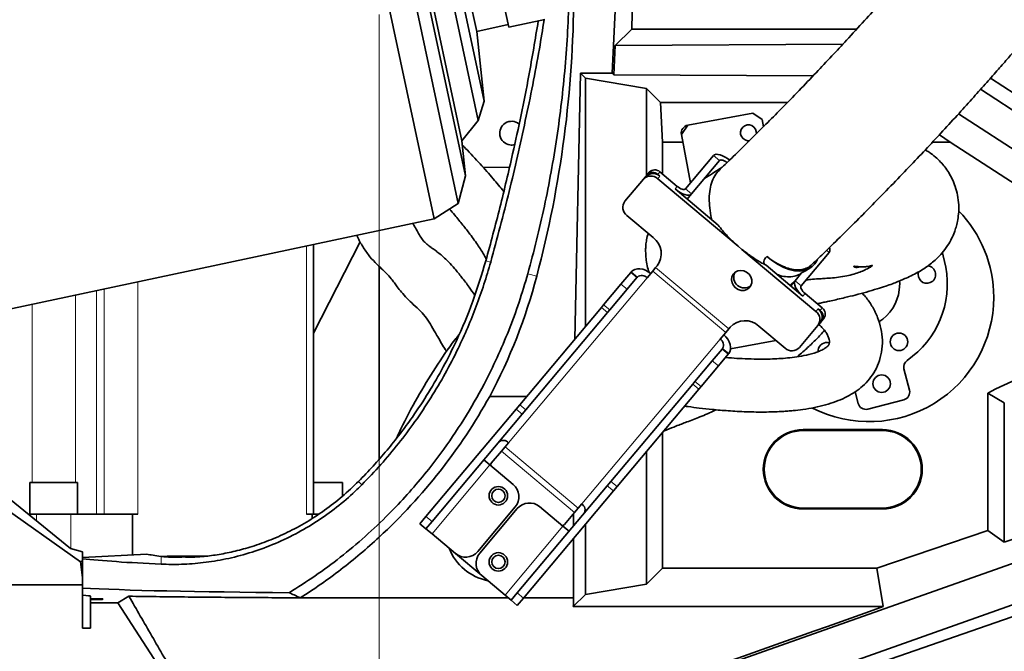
# Model space of a CAD drawing. Header units: millimetres. Extents: x 0 to 14900, y 0 to 10500.
# Tile 7 of 51: x 3329 to 3701, y 5952 to 6190. Entities that reach past the tile are written whole.
import ezdxf

# ---------------------------------------------------------------- set-up
doc = ezdxf.new("R2010")
doc.units = ezdxf.units.MM
doc.header["$LTSCALE"] = 25
doc.linetypes.add('CENTERX2', pattern=[20.32, 12.7, -2.54, 2.54, -2.54])
doc.styles.add('SLDTEXTSTYLE0', font='TXT', dxfattribs={"width": 0.605})
doc.dimstyles.new('SLDDIMSTYLE0', dxfattribs={"dimtxt": 87.5, "dimasz": 87.5, "dimexe": 0, "dimexo": 0.0625, "dimgap": 21.875, "dimtad": 1, "dimdec": 0, "dimrnd": 1e-09, "dimzin": 12, "dimdsep": 46, "dimtxsty": 'SLDTEXTSTYLE0', "dimsah": 1, "dimcen": 0.09, "dimadec": 0, "dimazin": 3, "dimtfac": 1, "dimtofl": 0, "dimtmove": 0, "dimatfit": 3, "dimfxl": 1, "dimfrac": 2, "dimtolj": 1, "dimtzin": 12, "dimarcsym": 0})

# ---------------------------------------------------------------- blocks, each defined once
blk = doc.blocks.new('_D')
at = {"color": 7, "linetype": 'Continuous', "lineweight": 0}
for p, q in [((2277.28, 6302.45), (2277.28, 4789.94)), ((3464.77, 5441.45), (3464.77, 4789.94)), ((2277.28, 4827.44), (3464.77, 4827.44))]:
    blk.add_line(p, q, dxfattribs=at)
at = {"color": 7, "linetype": 'Continuous', "lineweight": 18}
for points in [[(2277.28, 4827.44), (2364.78, 4814.94), (2364.78, 4839.94)], [(3464.77, 4827.44), (3377.27, 4839.94), (3377.27, 4814.94)]]:
    blk.add_solid(points, dxfattribs=at)
at = {"color": 7, "linetype": 'Continuous', "lineweight": 18, "insert": (2737.34, 4940.24), "char_height": 87.5, "attachment_point": 1, "style": 'SLDTEXTSTYLE0'}
blk.add_mtext('1187', dxfattribs=at)
blk = doc.blocks.new('_D_1')
at = {"color": 7, "linetype": 'Continuous', "lineweight": 0}
for p, q in [((4384.28, 6302.45), (4384.28, 4789.95)), ((3464.77, 5441.45), (3464.77, 4789.95)), ((4384.28, 4827.45), (3464.77, 4827.45))]:
    blk.add_line(p, q, dxfattribs=at)
at = {"color": 7, "linetype": 'Continuous', "lineweight": 18}
for points in [[(3464.77, 4827.45), (3552.27, 4814.95), (3552.27, 4839.95)], [(4384.28, 4827.45), (4296.78, 4839.95), (4296.78, 4814.95)]]:
    blk.add_solid(points, dxfattribs=at)
at = {"color": 7, "linetype": 'Continuous', "lineweight": 18, "insert": (3824.26, 4940.24), "char_height": 87.5, "attachment_point": 1, "style": 'SLDTEXTSTYLE0'}
blk.add_mtext('920', dxfattribs=at)
blk = doc.blocks.new('_D_2')
at = {"color": 7, "linetype": 'Continuous', "lineweight": 0}
for p, q in [((1556.82, 6782.11), (1556.82, 4519.96)), ((3464.77, 5441.45), (3464.77, 4519.96)), ((1556.82, 4557.46), (3464.77, 4557.46))]:
    blk.add_line(p, q, dxfattribs=at)
at = {"color": 7, "linetype": 'Continuous', "lineweight": 18}
for points in [[(1556.82, 4557.46), (1644.32, 4544.96), (1644.32, 4569.96)], [(3464.77, 4557.46), (3377.27, 4569.96), (3377.27, 4544.96)]]:
    blk.add_solid(points, dxfattribs=at)
at = {"color": 7, "linetype": 'Continuous', "lineweight": 18, "insert": (2377.11, 4670.25), "char_height": 87.5, "attachment_point": 1, "style": 'SLDTEXTSTYLE0'}
blk.add_mtext('1908', dxfattribs=at)
blk = doc.blocks.new('_D_3')
at = {"color": 7, "linetype": 'Continuous', "lineweight": 0}
for p, q in [((6114.74, 6401.37), (6114.74, 4535.83)), ((3464.77, 5441.45), (3464.77, 4535.83)), ((6114.74, 4573.33), (3464.77, 4573.33))]:
    blk.add_line(p, q, dxfattribs=at)
at = {"color": 7, "linetype": 'Continuous', "lineweight": 18}
for points in [[(3464.77, 4573.33), (3552.27, 4560.83), (3552.27, 4585.83)], [(6114.74, 4573.33), (6027.24, 4585.83), (6027.24, 4560.83)]]:
    blk.add_solid(points, dxfattribs=at)
at = {"color": 7, "linetype": 'Continuous', "lineweight": 18, "insert": (4656.07, 4686.12), "char_height": 87.5, "attachment_point": 1, "style": 'SLDTEXTSTYLE0'}
blk.add_mtext('2650', dxfattribs=at)

msp = doc.modelspace()

# ---------------------------------------------------------------- linework, layer by layer
at = {"color": 7, "linetype": 'Continuous', "lineweight": 35}
for p, q in [((3414.8479547, 6447.6163738), (3485.5420395, 6115.0470632)), ((3425.4666509, 6445.9346721), (3494.5585467, 6120.9026098)), ((3432.2326019, 6437.5796296), (3497.3409919, 6131.28735)), ((3436.3443979, 6424.9253548), (3495.9500202, 6144.5199889)), ((3445.1610045, 6420.4332066), (3502.1770797, 6152.2099614)), ((3450.1317366, 6414.6133727), (3504.3507484, 6159.5484768)), ((3470.0438601, 6392.8970254), (3513.7078536, 6187.4865688)), ((3458.3294226, 6389.3845502), (3501.5775686, 6185.9303837)), ((3560.121869, 6186.741561), (3561.7108604, 6250.845056)), ((3552.7346925, 6170.1298357), (3554.2203599, 6202.449066)), ((3513.7078536, 6187.4865688), (3527.3012, 6190.3760994)), ((3501.5775686, 6185.9303837), (3513.4999299, 6188.4647138)), ((3504.3507484, 6159.5484768), (3501.5775686, 6185.9303837)), ((3553.8544951, 6180.627617), (3560.121869, 6186.741561)), ((3560.121869, 6186.741561), (3644.9850491, 6186.741561)), ((3553.340333, 6169.5089966), (3553.8544951, 6180.627617)), ((3639.8511412, 6181.1495637), (3553.8544951, 6180.627617)), ((3538.6356129, 6069.6351134), (3540.7635, 6170.1298357)), ((3542.6794139, 6168.2139217), (3540.7635, 6170.1298357)), ((3552.7346925, 6170.1298357), (3540.7635, 6170.1298357)), ((3542.6794139, 6168.2139217), (3542.6794139, 6074.4543278)), ((3565.6747197, 6164.3446854), (3542.6794139, 6168.2139217)), ((3552.7346925, 6170.1298357), (3553.340333, 6169.5089966)), ((3553.340333, 6169.5089966), (3628.519623, 6169.071627)), ((3695.517566, 6168.185275), (3776.4520692, 6115.5778479)), ((3570.9777739, 6159.0416312), (3565.6747197, 6164.3446854)), ((3565.6747197, 6164.3446854), (3565.6747197, 6131.4178188)), ((3770.890071, 6112.4325499), (3691.830218, 6164.028024)), ((3502.1770797, 6152.2099614), (3504.3507484, 6159.5484768)), ((3570.9777739, 6159.0416312), (3618.8519838, 6159.0416312)), ((3571.7628133, 6144.0621882), (3570.9777739, 6159.0416312)), ((3495.9500202, 6144.5199889), (3502.1770797, 6152.2099614)), ((3581.27456, 6150.4745252), (3605.8559327, 6155.0304133)), ((3609.352404, 6152.6273552), (3605.8559327, 6155.0304133)), ((3609.352404, 6152.6273552), (3609.8547993, 6149.9166729)), ((3683.4919874, 6154.7515496), (3756.3957941, 6107.5457879)), ((3581.27456, 6150.4745252), (3578.8715019, 6146.9780539)), ((3497.3409919, 6131.28735), (3495.9500202, 6144.5199889)), ((3582.270621, 6128.6380483), (3578.8715019, 6146.9780539)), ((3676.2793381, 6146.8934702), (3680.3628916, 6144.0621882)), ((3571.7628133, 6144.0621882), (3571.7628133, 6131.9991781)), ((3579.4119256, 6144.0621882), (3571.7628133, 6144.0621882)), ((3680.3628916, 6144.0621882), (3673.6489308, 6144.0621882)), ((3745.5756907, 6101.6738688), (3680.3628916, 6144.0621882)), ((3590.9935401, 6139.0336185), (3580.3990426, 6126.4075881)), ((3593.2916735, 6137.1052557), (3582.697176, 6124.4792252)), ((3513.9238669, 6134.4992684), (3503.9604508, 6134.5933317)), ((3494.5585467, 6120.9026098), (3497.3409919, 6131.28735)), ((3557.5254995, 6121.7059563), (3564.5162605, 6130.0372209)), ((3564.5162605, 6130.0372209), (3565.3312219, 6131.008454)), ((3565.9137853, 6131.702726), (3565.3312219, 6131.008454)), ((3565.9137853, 6131.702726), (3566.7287466, 6132.6739591)), ((3600.304983, 6104.7393202), (3569.9106919, 6130.2431586)), ((3570.7256533, 6131.2143917), (3569.9596088, 6131.8571793)), ((3577.285948, 6127.3647178), (3570.7745702, 6132.8284125)), ((3592.7445586, 6112.7383364), (3576.4709866, 6126.3934847)), ((3582.697176, 6124.4792252), (3581.0672533, 6122.536759)), ((3485.5420395, 6115.0470632), (3494.5585467, 6120.9026098)), ((3265.7815578, 6068.3326923), (3485.5420395, 6115.0470632)), ((3558.2594236, 6116.3577177), (3568.2180014, 6108.0014788)), ((3439.9908126, 6071.865829), (3457.6088026, 6106.3720599)), ((3439.9908126, 6003.449066), (3439.9908126, 6105.3642627)), ((3601.7175097, 6103.5540696), (3600.304983, 6104.7393202)), ((3629.6621585, 6080.1057251), (3601.7175097, 6103.5540696)), ((3624.0635759, 6089.7686943), (3634.6580734, 6102.3947248)), ((3464.7681648, 6097.1268044), (3464.7681648, 6024.2954239)), ((3568.0398585, 6095.3433858), (3569.1370527, 6096.6509709)), ((3569.1370527, 6096.6509709), (3569.6858496, 6097.3050016)), ((3610.8631138, 6097.5350634), (3610.108469, 6097.9387539)), ((3624.7317865, 6085.8978652), (3610.8631138, 6097.5350634)), ((3625.5436556, 6095.2648327), (3627.4948926, 6096.5208408)), ((3556.0540692, 6090.3936212), (3559.7639833, 6094.8149248)), ((3562.0621167, 6092.8865619), (3558.3522025, 6088.4652584)), ((3559.7639833, 6094.8149248), (3559.9440657, 6095.0295386)), ((3562.0621167, 6092.8865619), (3562.2421991, 6093.1011758)), ((3568.0398585, 6095.3433858), (3565.9038908, 6092.7978386)), ((3621.7654426, 6091.6970571), (3624.2439773, 6094.6508597)), ((3625.5157531, 6095.3105308), (3624.2439773, 6094.6508597)), ((3549.5020871, 6082.585273), (3556.0540692, 6090.3936212)), ((3619.8592697, 6089.9863923), (3622.0770196, 6092.0840453)), ((3621.7654426, 6091.6970571), (3620.1355199, 6089.7545909)), ((3620.8277593, 6090.7118785), (3620.8308922, 6090.6949752)), ((3551.8002204, 6080.6569102), (3558.3522025, 6088.4652584)), ((3632.0581256, 6081.4054037), (3625.5467479, 6086.8690984)), ((3517.804938, 6044.8100818), (3548.6668065, 6081.5898244)), ((3548.6668065, 6081.5898244), (3549.5020871, 6082.585273)), ((3520.1030713, 6042.8817189), (3550.9649398, 6079.6614616)), ((3551.8002204, 6080.6569102), (3550.9649398, 6079.6614616)), ((3631.2431643, 6080.4341706), (3630.4771199, 6081.0769582)), ((3597.2634495, 6074.1646476), (3596.7146526, 6073.5106169)), ((3608.0523124, 6074.5765231), (3618.0108902, 6066.2202842)), ((3623.4053216, 6066.4262219), (3630.3960826, 6074.7574864)), ((3631.211044, 6075.7287196), (3630.3960826, 6074.7574864)), ((3631.7936074, 6076.4229916), (3631.211044, 6075.7287196)), ((3632.6085687, 6077.3942247), (3631.7936074, 6076.4229916)), ((3593.4814908, 6069.6574847), (3595.6174584, 6072.2030318)), ((3596.7146526, 6073.5106169), (3595.6174584, 6072.2030318)), ((3614.4984159, 6069.1676001), (3597.44603, 6066.0071271)), ((3590.5260691, 6061.4681788), (3594.2359833, 6065.8894823)), ((3596.5341166, 6063.9611195), (3592.8242024, 6059.539816)), ((3594.2359833, 6065.8894823), (3594.4160657, 6066.1040962)), ((3596.5341166, 6063.9611195), (3596.714199, 6064.1757333)), ((3630.4726024, 6065.4731153), (3630.4454425, 6064.9582706)), ((3583.974087, 6053.6598306), (3590.5260691, 6061.4681788)), ((3586.2722203, 6051.7314678), (3592.8242024, 6059.539816)), ((3664.9663614, 6050.3543699), (3662.8899956, 6058.3830807)), ((3552.276938, 6015.8846393), (3583.1388064, 6052.664382)), ((3583.1388064, 6052.664382), (3583.974087, 6053.6598306)), ((3586.2722203, 6051.7314678), (3585.4369397, 6050.7360191)), ((3506.4953884, 6048.0054102), (3520.4861369, 6048.0054102)), ((3554.5750713, 6013.9562765), (3585.4369397, 6050.7360191)), ((3644.4569459, 6049.7798123), (3645.6034086, 6045.3467698)), ((3694.5756907, 5997.3319428), (3694.5756907, 6049.2550746)), ((3700.7596605, 6045.5214274), (3694.5756907, 6049.2550746)), ((3516.4233963, 6043.1636245), (3517.804938, 6044.8100818)), ((3649.2589916, 6043.1934669), (3662.8130585, 6046.698787)), ((3700.7596605, 6045.5214274), (3700.7596605, 5992.8964876)), ((3482.4353241, 6002.6582174), (3516.4233963, 6043.1636245)), ((3484.7334575, 6000.7298545), (3518.7215297, 6041.2352617)), ((3520.1030713, 6042.8817189), (3518.7215297, 6041.2352617)), ((3282.8565281, 6034.2863006), (3352.0695608, 5985.4996411)), ((3571.7628133, 6034.4398298), (3571.7628133, 5983.1415402)), ((3654.7681648, 6035.449066), (3624.7681648, 6035.449066)), ((3654.7681648, 6035.0822116), (3624.7681648, 6035.0822116)), ((3513.6341509, 6030.5051883), (3512.2705925, 6028.8801626)), ((3507.0959899, 6022.7133114), (3510.907034, 6027.2551369)), ((3510.907034, 6027.2551369), (3512.2705925, 6028.8801626)), ((3565.6747197, 6027.1843224), (3565.6747197, 5977.0534466)), ((3506.5634872, 6022.0786994), (3504.2653538, 6024.0070622)), ((3506.5634872, 6022.0786994), (3515.3729983, 6014.6866419)), ((3310.7900183, 6020.9756419), (3348.1994149, 5990.579233)), ((3332.8953582, 6015.449066), (3332.8953582, 6003.449066)), ((3332.8953582, 6015.449066), (3341.8953582, 6015.449066)), ((3341.8953582, 6015.449066), (3350.8953582, 6015.449066)), ((3350.8953582, 6003.449066), (3350.8953582, 6015.449066)), ((3439.9908126, 6015.449066), (3441.8953582, 6015.449066)), ((3441.8953582, 6015.449066), (3450.8953582, 6015.449066)), ((3450.8953582, 6010.2670508), (3450.8953582, 6015.449066)), ((3516.9073241, 5973.7327749), (3550.8953963, 6014.2381821)), ((3550.8953963, 6014.2381821), (3552.276938, 6015.8846393)), ((3519.2054574, 5971.8044121), (3553.1935296, 6012.3098192)), ((3554.5750713, 6013.9562765), (3553.1935296, 6012.3098192)), ((3539.8481924, 6005.7398087), (3541.2117508, 6007.3648343)), ((3700.7596605, 5992.8964876), (3751.7596605, 6010.1590352)), ((3332.3602843, 6003.449066), (3335.3953582, 6003.449066)), ((3335.3953582, 6003.449066), (3348.3953582, 6003.449066)), ((3348.3953582, 6003.449066), (3371.593843, 6003.449066)), ((3371.593843, 6003.449066), (3371.593843, 5988.1028985)), ((3371.593843, 6003.449066), (3373.7151634, 6003.449066)), ((3437.3547737, 6003.449066), (3439.476094, 6003.449066)), ((3439.476094, 6003.449066), (3439.476094, 6001.9227774)), ((3439.476094, 6003.449066), (3441.8047799, 6003.449066)), ((3482.7724764, 5906.7169439), (3763.4336597, 6005.9372811)), ((3516.1125393, 6006.2336496), (3501.9712119, 5989.3806718)), ((3516.8785837, 6005.590862), (3502.7372563, 5988.7378842)), ((3534.1410871, 5998.9383454), (3525.331576, 6006.330403)), ((3538.484634, 6004.114783), (3534.6735898, 5999.5729574)), ((3538.1776231, 5999.0817302), (3538.1776231, 6003.7489016)), ((3539.8481924, 6005.7398087), (3538.484634, 6004.114783)), ((3624.7681648, 6005.8159205), (3654.7681648, 6005.8159205)), ((3624.7681648, 6005.449066), (3654.7681648, 6005.449066)), ((3480.1124418, 5999.889914), (3482.4353241, 6002.6582174)), ((3482.4105751, 5997.9615512), (3480.1124418, 5999.889914)), ((3484.7334575, 6000.7298545), (3482.4105751, 5997.9615512)), ((3542.6794139, 5999.7795841), (3542.6794139, 5973.1842103)), ((3482.4105751, 5997.9615512), (3484.7087084, 5996.0331883)), ((3493.5182195, 5988.6411308), (3484.7087084, 5996.0331883)), ((3536.4392205, 5997.0099826), (3534.1410871, 5998.9383454)), ((3694.5756907, 5997.3319428), (3652.6519522, 5983.1415402)), ((3700.7596605, 5992.8964876), (3694.5756907, 5997.3319428)), ((3774.7980334, 5994.3205144), (3489.313807, 5893.2979307)), ((3538.1776231, 5971.8192626), (3538.1776231, 5994.4145587)), ((3352.7681648, 5989.313855), (3348.1994149, 5990.579233)), ((3352.7681648, 5985.8321473), (3352.7681648, 5989.313855)), ((3377.0673232, 5988.3897515), (3352.7681648, 5987.1162865)), ((3503.4767973, 5980.2848919), (3493.5182195, 5988.6411308)), ((3651.8935767, 5946.6651034), (3777.5628857, 5990.5037819)), ((3352.7681648, 5985.8321473), (3352.0695608, 5985.4996411)), ((3352.0695608, 5985.4996411), (3352.7681648, 5979.6060144)), ((3352.7681648, 5985.8321473), (3352.7681648, 5979.6060144)), ((3384.7441323, 5987.665631), (3382.5540569, 5987.5310708)), ((3399.5406433, 5987.665631), (3384.7441323, 5987.665631)), ((3571.7628133, 5983.1415402), (3565.6747197, 5977.0534466)), ((3652.6519522, 5983.1415402), (3571.7628133, 5983.1415402)), ((3652.6519522, 5983.1415402), (3655.0557891, 5968.5420822)), ((3352.7681648, 5976.80976), (3352.7681648, 5979.6060144)), ((3503.4767973, 5980.2848919), (3512.2863084, 5972.8928344)), ((3565.6747197, 5977.0534466), (3542.6794139, 5973.1842103)), ((3321.0051423, 5976.80976), (3352.7681648, 5976.80976)), ((3352.7681648, 5960.449066), (3352.7681648, 5976.80976)), ((3514.5844417, 5970.9644715), (3516.9073241, 5973.7327749)), ((3355.7681648, 5971.4762084), (3355.7681648, 5972.4962096)), ((3360.4966307, 5971.4762084), (3355.7681648, 5971.4762084)), ((3355.7681648, 5971.2143492), (3355.7681648, 5971.4762084)), ((3355.7681648, 5970.0359827), (3355.7681648, 5971.2143492)), ((3360.3441321, 5971.2143492), (3355.7681648, 5971.2143492)), ((3355.7681648, 5970.0359827), (3355.7681648, 5960.449066)), ((3355.7681648, 5970.0359827), (3366.0719687, 5970.0359827)), ((3366.0719687, 5970.0359827), (3370.3016633, 5972.4711027)), ((3407.2590675, 5906.6134123), (3366.0719687, 5970.0359827)), ((3464.7681648, 5971.8192626), (3513.5657414, 5971.8192626)), ((3512.2863084, 5972.8928344), (3514.5844417, 5970.9644715)), ((3516.8825751, 5969.0361087), (3514.5844417, 5970.9644715)), ((3519.2054574, 5971.8044121), (3516.8825751, 5969.0361087)), ((3519.2179185, 5971.8192626), (3538.1776231, 5971.8192626)), ((3542.6794139, 5973.1842103), (3538.0372858, 5968.5420822)), ((3655.0557891, 5968.5420822), (3538.0372858, 5968.5420822)), ((3352.7681648, 5960.449066), (3355.7681648, 5960.449066))]:
    msp.add_line(p, q, dxfattribs=at)
at = {"color": 7, "linetype": 'CENTERX2', "lineweight": 18}
msp.add_line((3464.7681648, 6192.3162271), (3464.7681648, 5491.4549398), dxfattribs=at)
at = {"color": 8, "linetype": 'Continuous', "lineweight": 18}
for p, q in [((3593.2916735, 6137.1052557), (3590.9935401, 6139.0336185)), ((3570.7256533, 6131.2143917), (3569.9106919, 6130.2431586)), ((3570.7745702, 6132.8284125), (3569.9596088, 6131.8571793)), ((3576.4709866, 6126.3934847), (3577.285948, 6127.3647178)), ((3580.3990426, 6126.4075881), (3582.697176, 6124.4792252)), ((3437.3547737, 6104.8039212), (3437.3547737, 6003.449066)), ((3634.6580734, 6102.3947248), (3633.6928098, 6103.2046771)), ((3506.8641783, 6098.7642804), (3505.0415121, 6099.2810711)), ((3596.7146526, 6073.5106169), (3569.1370527, 6096.6509709)), ((3513.6341509, 6030.5051883), (3565.9038908, 6092.7978386)), ((3520.875567, 6094.3571157), (3524.2508755, 6093.3928267)), ((3559.7639833, 6094.8149248), (3562.0621167, 6092.8865619)), ((3562.2421991, 6093.1011758), (3559.9440657, 6095.0295386)), ((3595.6174584, 6072.2030318), (3568.0398585, 6095.3433858)), ((3360.9872413, 6088.5705147), (3360.9872413, 6003.449066)), ((3373.7151634, 6091.2760825), (3373.7151634, 6003.449066)), ((3558.3522025, 6088.4652584), (3556.0540692, 6090.3936212)), ((3621.7654426, 6091.6970571), (3624.0635759, 6089.7686943)), ((3350.0650874, 6086.2487982), (3350.0650874, 6015.449066)), ((3358.0439028, 6003.449066), (3358.0439028, 6087.9448508)), ((3625.5467479, 6086.8690984), (3624.7317865, 6085.8978652)), ((3333.7256291, 6015.449066), (3333.7256291, 6082.775528)), ((3550.9649398, 6079.6614616), (3548.6668065, 6081.5898244)), ((3549.5020871, 6082.585273), (3551.8002204, 6080.6569102)), ((3631.2431643, 6080.4341706), (3632.0581256, 6081.4054037)), ((3629.6621585, 6080.1057251), (3630.4771199, 6081.0769582)), ((3593.4814908, 6069.6574847), (3541.2117508, 6007.3648343)), ((3594.2359833, 6065.8894823), (3596.5341166, 6063.9611195)), ((3594.4160657, 6066.1040962), (3596.714199, 6064.1757333)), ((3592.8242024, 6059.539816), (3590.5260691, 6061.4681788)), ((3585.4369397, 6050.7360191), (3583.1388064, 6052.664382)), ((3583.974087, 6053.6598306), (3586.2722203, 6051.7314678)), ((3517.804938, 6044.8100818), (3520.1030713, 6042.8817189)), ((3518.7215297, 6041.2352617), (3516.4233963, 6043.1636245)), ((3624.7681648, 6035.0822116), (3624.7681648, 6035.449066)), ((3654.7681648, 6035.0822116), (3654.7681648, 6035.449066)), ((3538.484634, 6004.114783), (3510.907034, 6027.2551369)), ((3539.8481924, 6005.7398087), (3512.2705925, 6028.8801626)), ((3484.7087084, 5996.0331883), (3506.5634872, 6022.0786994)), ((3458.2429893, 6014.6209405), (3456.9689644, 6015.879163)), ((3553.1935296, 6012.3098192), (3550.8953963, 6014.2381821)), ((3552.276938, 6015.8846393), (3554.5750713, 6013.9562765)), ((3335.3953582, 6003.449066), (3335.3953582, 6000.9829651)), ((3348.3953582, 6003.449066), (3348.3953582, 5990.5249638)), ((3624.7681648, 6005.8159205), (3624.7681648, 6005.449066)), ((3654.7681648, 6005.8159205), (3654.7681648, 6005.449066)), ((3482.4353241, 6002.6582174), (3484.7334575, 6000.7298545)), ((3534.1410871, 5998.9383454), (3512.2863084, 5972.8928344)), ((3464.7681648, 5994.8066551), (3464.7681648, 5971.8192626)), ((3382.4750661, 5984.5878819), (3382.4750661, 5987.5393465)), ((3516.9073241, 5973.7327749), (3519.2054574, 5971.8044121)), ((3464.7681648, 5907.6236594), (3464.7681648, 5971.8192626))]:
    msp.add_line(p, q, dxfattribs=at)
at = {"color": 7, "linetype": 'Continuous', "lineweight": 35, "flags": 128}
for points in [[(3597.2197295, 6137.1193591), (3596.2917238, 6137.834445), (3595.3367439, 6138.4474027), (3594.3914891, 6138.9346765), (3593.4922849, 6139.2775408), (3592.6736873, 6139.4628195), (3591.9671545, 6139.4833924), (3591.3998383, 6139.338469), (3590.9935401, 6139.0336185)], [(3596.0846722, 6136.401343), (3595.9407653, 6136.5056689), (3595.4632754, 6136.8121478), (3594.9906479, 6137.0557847), (3594.5410458, 6137.2272168), (3594.131747, 6137.3198562), (3593.7784807, 6137.3301426), (3593.4948225, 6137.2576809), (3593.2916735, 6137.1052557)], [(3582.697176, 6124.4792252), (3582.2908778, 6124.1743748), (3581.7235616, 6124.0294513), (3581.0170288, 6124.0500243), (3580.1984312, 6124.235303), (3579.2992271, 6124.5781673), (3578.3539722, 6125.0654411), (3577.3989923, 6125.6783987), (3576.4709866, 6126.3934847)], [(3580.3990426, 6126.4075881), (3580.1958936, 6126.2551628), (3579.9122354, 6126.1827011), (3579.5589691, 6126.1929876), (3579.1496703, 6126.2856269), (3578.7000682, 6126.4570591), (3578.2274407, 6126.700696), (3577.7499508, 6127.0071748), (3577.285948, 6127.3647178)], [(3630.2212197, 6099.7171911), (3630.1119853, 6099.4964587), (3629.1878267, 6098.0582938), (3628.0366852, 6096.9093905), (3626.675675, 6096.06683), (3625.1250307, 6095.5431388), (3623.4078062, 6095.3461028), (3621.5495318, 6095.4786514), (3619.577835, 6095.9388138), (3617.5220297, 6096.7197488), (3615.4126799, 6097.809846), (3613.2811459, 6099.1928987), (3611.1591179, 6100.8483445)], [(3678.6820866, 6096.8273094), (3677.7008639, 6101.0774519), (3677.3741149, 6102.2041713)], [(3567.2674492, 6094.4228643), (3566.3183613, 6095.1128253), (3565.3009447, 6095.6513739), (3564.2542982, 6096.0178138), (3563.2186439, 6096.1980632), (3562.2337813, 6096.1851949), (3561.3375581, 6095.9797036), (3560.5644158, 6095.5894863), (3559.9440657, 6095.0295386)], [(3599.2909818, 6089.0267571), (3600.2976907, 6088.3922755), (3601.4220024, 6088.0609268), (3602.5640167, 6088.0621528), (3603.6222609, 6088.3958446), (3604.5027051, 6089.0323523), (3605.1271182, 6089.9151192), (3605.4400181, 6090.9657078), (3605.4136025, 6092.0907686), (3605.0502184, 6093.1903349), (3604.3821541, 6094.1667056), (3603.4687701, 6094.9331258), (3602.3912246, 6095.4214957), (3601.2452621, 6095.5884214), (3600.1327065, 6095.419071), (3599.1524133, 6094.9284919), (3598.3914857, 6094.1602742), (3597.9175356, 6093.1826775), (3597.7726754, 6092.0825655), (3597.9697768, 6090.957688), (3598.4913262, 6089.9079953), (3599.2909818, 6089.0267571)], [(3620.7086717, 6090.4376467), (3620.8235048, 6090.6641778), (3620.848789, 6090.8877074)], [(3624.7317865, 6085.8978652), (3623.8664179, 6086.687599), (3623.0969419, 6087.5216317), (3622.4529291, 6088.3679118), (3621.9591285, 6089.1939173), (3621.6345166, 6089.9679052), (3621.4915681, 6090.6601317), (3621.5357764, 6091.2439949), (3621.7654426, 6091.6970571)], [(3625.5467479, 6086.8690984), (3625.1140636, 6087.2639653), (3624.7293256, 6087.6809816), (3624.4073192, 6088.1041216), (3624.1604189, 6088.5171244), (3623.9981129, 6088.9041184), (3623.9266387, 6089.2502316), (3623.9487428, 6089.5421632), (3624.0635759, 6089.7686943)], [(3661.1227275, 6088.2301208), (3661.2661956, 6090.7078112), (3661.2302482, 6091.5838473)], [(3596.714199, 6064.1757333), (3597.1579171, 6064.8838928), (3597.4079515, 6065.7130499), (3597.4546933, 6066.6313406), (3597.2963465, 6067.6034755), (3596.9389961, 6068.5920959), (3596.3963749, 6069.5592099), (3595.6893356, 6070.4676517), (3594.8450492, 6071.2825103)]]:
    msp.add_lwpolyline(points, dxfattribs=at)
at = {"color": 7, "linetype": 'Continuous', "lineweight": 35}
for centre, radius in [((3661.0091041, 6068.6318492), 3.3), ((3654.4408948, 6052.7991581), 3.3), ((3509.7681648, 6010.449066), 3.5), ((3509.7681648, 6010.449066), 2.5), ((3509.7681648, 5985.449066), 3.5), ((3509.7681648, 5985.449066), 2.5)]:
    msp.add_circle(centre, radius, dxfattribs=at)
at = {"color": 7, "linetype": 'Continuous', "lineweight": 18}
msp.add_arc((3784.7681648, 6352.449066), 1507.49, 103.3337430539, 206.6668588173, dxfattribs=at)
at = {"color": 7, "linetype": 'Continuous', "lineweight": 35}
for centre, radius, start, end in [((3514.7681648, 6147.449066), 4.5, 52.243867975, 261.459008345), ((3581.8212666, 6147.5247605), 3, 100.5, 190.5), ((3604.1818167, 6147.6009224), 3, 352.326650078, 280.5), ((3514.7681648, 6147.449066), 4.5, 261.459008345, 284.610614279), ((3568.8292591, 6130.7184773), 2.8698539, 47.3246633, 137.047859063), ((3567.3169438, 6127.4299118), 3.8264719, 47.3246633, 137.047859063), ((3568.1319051, 6128.4011449), 3.8264719, 47.3246633, 137.047859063), ((3568.0142977, 6129.7472442), 2.8698539, 47.3246633, 137.047859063), ((3560.5795312, 6119.4005762), 3.8264719, 142.952140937, 232.6753367), ((3649.7681648, 6085.449066), 47, 0, 44.093199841), ((3563.5777861, 6101.9157618), 7.6529438, 322.952140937, 52.6753367), ((3632.950582, 6103.3948395), 1.978827, 329.641569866, 22.093233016), ((3644.2681648, 6090.449066), 35, 304.505190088, 10.5), ((3671.5328985, 6094.0385363), 3.3, 292.5, 84.481270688), ((3563.9121761, 6091.0076019), 2.6780357, 41.950533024, 128.578246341), ((3602.6638738, 6093.0464132), 4.0604377, 154.084669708, 305.915330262), ((3671.5328985, 6094.0385363), 3.3, 161.383522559, 292.5), ((3649.7681648, 6085.449066), 47, 242.932367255, 0), ((3644.2681648, 6090.449066), 17, 302.688950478, 352.5), ((3630.3180449, 6079.1232598), 2.8698539, 322.952140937, 52.6753367), ((3627.3420509, 6077.0628666), 3.8264719, 322.952140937, 52.6753367), ((3628.1570122, 6078.0340997), 3.8264719, 322.952140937, 52.6753367), ((3629.5030836, 6078.1520267), 2.8698539, 322.952140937, 52.6753367), ((3602.864816, 6068.9500295), 7.6529438, 47.3246633, 137.047859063), ((3592.0643094, 6067.3851572), 2.6780357, 331.421753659, 58.049466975), ((3620.6046384, 6069.033531), 3.8264719, 227.3246633, 317.047859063), ((3633.7443705, 6065.0423789), 3.3, 73.08411459, 172.5), ((3665.7944386, 6059.1342207), 3, 124.505190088, 194.5), ((3744.7681648, 5957.949066), 104.1924742, 89.555934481, 118.798347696), ((3319.1510641, 6151.9876202), 214.2666466, 312.81293584, 330.968296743), ((3662.0619185, 6049.6032299), 3, 284.5, 14.5), ((3648.5078515, 6046.0979098), 3, 194.5, 284.5), ((3624.7681648, 6020.449066), 15, 90, 270), ((3624.7681648, 6020.449066), 14.6331455, 90, 270), ((3654.7681648, 6020.449066), 15, 270, 90), ((3654.7681648, 6020.449066), 14.6331455, 270, 90), ((3511.6424362, 6028.7149515), 2.6780357, 41.950533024, 128.578246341), ((3508.6280788, 6021.4277362), 2, 140, 164.469800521), ((3511.5162726, 6010.0903752), 6, 320, 50), ((3521.4748504, 6001.7341363), 6, 50, 140), ((3539.7945695, 6005.0925069), 2.6780357, 331.421753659, 58.049466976), ((3533.1415009, 6000.8585327), 2, 295.530199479, 320), ((3509.7681648, 5997.949066), 20, 201.495277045, 258.504722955), ((3497.3749452, 5993.2373975), 6, 230, 320), ((3507.333523, 5984.8811585), 6, 140, 230), ((3332.7681648, 5987.449066), 32, 329.513528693, 330.056100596)]:
    msp.add_arc(centre, radius, start, end, dxfattribs=at)
for centre, major_axis, ratio, start_param, end_param in [((3116.2681648, 6201.0130201), (0, 422.0268455), 0.9997758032, 4.4545330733, 4.7087809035), ((3319.1510641, 6147.4953188), (0, 212.1600356), 0.9997758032, 4.2243009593, 4.4545330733), ((3464.7681648, 5989.449066), (90, 0), 0.0524077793, 3.3681129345, 3.5584453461), ((3464.7681648, 5989.449066), (124, 0), 0.0524077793, 3.5851614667, 3.9866959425), ((3464.7681648, 5976.949066), (124, 0), 0.0261859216, 3.5851614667, 4.4348317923), ((3324.2681648, 5972.4962096), (31.5, 0), 0.0261859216, 0, 0.4399759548), ((3582.5972432, 5276.529189), (0, 1096.2731376), 0.0524077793, 0.8837832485, 0.8876436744), ((1471.6081351, 5276.529189), (3243.7011487, 1094.9241264), 0.0167612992, 5.3754299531, 5.4451560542)]:
    msp.add_ellipse(centre, major_axis=major_axis, ratio=ratio, start_param=start_param, end_param=end_param, dxfattribs=at)
for points, knots in [([(3816.5292203, 6429.1957382), (3815.4494784, 6427.226327), (3811.7860044, 6420.5442799), (3805.4506905, 6409.521348), (3797.7033996, 6396.2040141), (3790.0998961, 6383.3869444), (3782.6605154, 6371.0247088), (3774.9723155, 6358.4379865), (3767.0450548, 6345.6817886), (3758.8632774, 6332.8046722), (3750.8541379, 6320.5349008), (3742.9504003, 6308.8098313), (3735.1306987, 6297.6580142), (3727.4648188, 6287.1240381), (3720.0917115, 6277.2931462), (3713.0784692, 6268.1566023), (3706.4849172, 6259.6897376), (3700.3585559, 6251.9148749), (3694.7998896, 6244.9446325), (3689.9047434, 6238.8761213), (3685.7371466, 6233.7651678), (3682.2903492, 6229.579896), (3679.7622968, 6226.5368484), (3678.0242306, 6224.4574709), (3676.8999021, 6223.1172152), (3675.8123905, 6221.8245469), (3674.4874012, 6220.2545664), (3672.6835435, 6218.1266378), (3670.3033638, 6215.3351923), (3667.2659025, 6211.7993729), (3663.4971461, 6207.4527934), (3658.9831471, 6202.3038006), (3653.7208992, 6196.3767307), (3647.7088612, 6189.6999257), (3641.6010231, 6183.0207575), (3635.5068333, 6176.4562734), (3629.52462, 6170.1040283), (3623.1189638, 6163.4072778), (3616.7979743, 6156.9101244), (3610.6041636, 6150.6460434), (3604.5807913, 6144.6510323), (3598.812405, 6138.992907), (3595.1446266, 6135.4744102), (3593.4995944, 6133.8963321)], [0, 0, 0, 0, 0.0176400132, 0.0598510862, 0.1012400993, 0.1416975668, 0.1810753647, 0.2192277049, 0.2624538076, 0.3036668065, 0.3428004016, 0.379861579, 0.4156128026, 0.4493392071, 0.4810435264, 0.5107035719, 0.5383012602, 0.5638745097, 0.5870473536, 0.6069911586, 0.623889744, 0.6377848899, 0.6487030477, 0.6543353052, 0.6586529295, 0.6621798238, 0.6673598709, 0.6745017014, 0.6837177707, 0.6957153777, 0.7106171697, 0.7284302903, 0.7491741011, 0.7728877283, 0.799644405, 0.8217887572, 0.8458054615, 0.8718114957, 0.899962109, 0.9241600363, 0.9499791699, 0.9775651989, 1, 1, 1, 1]), ([(3628.1099039, 6097.8200346), (3629.7606017, 6099.4040148), (3633.5059104, 6102.9979463), (3639.423218, 6108.7988098), (3645.6655697, 6115.0049703), (3652.1000062, 6121.5029023), (3658.6821478, 6128.2566094), (3665.3643951, 6135.2303938), (3671.6129414, 6141.8560754), (3677.6652892, 6148.3700281), (3683.4781365, 6154.7192506), (3689.0052015, 6160.8450551), (3693.9579533, 6166.4058144), (3698.3401334, 6171.3814229), (3702.1554435, 6175.7553589), (3705.4071346, 6179.5136587), (3708.2066047, 6182.7711615), (3710.557537, 6185.5225215), (3712.4779391, 6187.7808564), (3713.8937877, 6189.4518794), (3715.0435835, 6190.8123557), (3716.2119518, 6192.197877), (3718.0105792, 6194.3367384), (3720.6433685, 6197.4819213), (3724.2500789, 6201.8222033), (3728.6242744, 6207.1389457), (3733.7576748, 6213.4602616), (3739.5589199, 6220.7227414), (3745.8915859, 6228.8077255), (3752.6089007, 6237.5820423), (3759.6497797, 6246.9958341), (3766.993337, 6256.9871013), (3774.6674244, 6267.5697544), (3782.7076621, 6278.7726113), (3791.1724176, 6290.7030223), (3800.0431294, 6303.4842715), (3809.2384993, 6317.1574449), (3818.6611915, 6331.7575289), (3828.1488737, 6347.2121131), (3837.6027159, 6363.5161184), (3846.9028264, 6380.6515356), (3854.7425183, 6395.9837916), (3859.2874083, 6405.6178024), (3861.0087903, 6409.2666944)], [0, 0, 0, 0, 0.0213710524, 0.0484893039, 0.0739286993, 0.0978217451, 0.1256799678, 0.1514658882, 0.1753110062, 0.1973158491, 0.2203059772, 0.2410711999, 0.2596699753, 0.2761407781, 0.2905051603, 0.3027732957, 0.3129481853, 0.3222591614, 0.329500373, 0.3348184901, 0.3384067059, 0.3426281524, 0.3481771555, 0.3589993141, 0.3728359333, 0.3897078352, 0.4096392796, 0.4327298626, 0.4581391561, 0.4854443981, 0.5147054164, 0.5460010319, 0.5787642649, 0.6135482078, 0.6503464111, 0.6891426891, 0.7307642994, 0.7744073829, 0.8200375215, 0.8676249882, 0.9171527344, 0.9686215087, 1, 1, 1, 1]), ([(3520.875567, 6094.3571157), (3522.0089857, 6098.5799174), (3524.2758159, 6107.0254943), (3527.1863333, 6119.8509104), (3529.7358939, 6132.7859425), (3531.8948119, 6145.8910349), (3533.6629114, 6159.1355183), (3535.021814, 6172.5312854), (3535.9970471, 6186.0015643), (3536.2937459, 6195.0230889), (3536.4420948, 6199.5338345)], [0, 0, 0, 0, 0.12360389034, 0.24720700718, 0.37131820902, 0.495428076, 0.62123741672, 0.74704526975, 0.87352310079, 1, 1, 1, 1]), ([(3524.8199055, 6189.8486519), (3523.67901, 6182.962291), (3520.8922988, 6166.1419068), (3515.9302338, 6142.6939274), (3510.446005, 6119.3963451), (3506.843374, 6105.9875182), (3505.0415121, 6099.2810711)], [0, 0, 0, 0, 0.2257934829, 0.5515152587, 0.7756896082, 1, 1, 1, 1]), ([(3506.8641783, 6098.7642804), (3509.2444308, 6107.6255261), (3514.0049549, 6125.3480879), (3520.0436771, 6152.2274474), (3524.4198807, 6173.8847783), (3526.4609017, 6186.6530293), (3527.0474157, 6190.3221526)], [0, 0, 0, 0, 0.29337191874, 0.58674617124, 0.88124612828, 1, 1, 1, 1]), ([(3511.7733375, 6125.4506134), (3510.4766774, 6127.0413953), (3507.6799852, 6130.472462), (3502.8164477, 6135.9199417), (3498.8785401, 6140.176321), (3496.5272367, 6142.538971), (3496.1146827, 6142.9535159)], [0, 0, 0, 0, 0.2767238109, 0.5968498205, 0.9292642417, 1, 1, 1, 1]), ([(3630.1458265, 6083.0100132), (3630.6788765, 6083.1211893), (3631.82654, 6083.3605531), (3633.5789217, 6083.7379708), (3635.5919433, 6084.1795327), (3637.9309784, 6084.7071947), (3640.985906, 6085.4218711), (3644.6867299, 6086.335739), (3648.7968433, 6087.4330691), (3652.6228344, 6088.5577832), (3655.836833, 6089.603907), (3658.3826457, 6090.5123014), (3660.441573, 6091.3084955), (3662.3358401, 6092.0908684), (3664.4821142, 6093.0365403), (3666.8736102, 6094.2014299), (3669.1982509, 6095.4895936), (3671.283582, 6096.8197224), (3673.2620054, 6098.280681), (3675.2682159, 6100.0203742), (3677.3759489, 6102.2372127), (3679.3262114, 6104.8478293), (3680.8357381, 6107.4936985), (3681.8506065, 6109.8156003), (3682.5765471, 6111.9733912), (3683.1441701, 6114.270957), (3683.5526886, 6117.102285), (3683.620726, 6120.4367335), (3683.2041372, 6123.9233123), (3682.350142, 6127.1812988), (3681.1959706, 6130.0509955), (3679.8427947, 6132.5383786), (3678.3488652, 6134.6944237), (3676.6722869, 6136.664979), (3674.7175708, 6138.5255717), (3672.7705664, 6140.0713521), (3671.4335337, 6140.868579), (3670.9418709, 6141.1617407)], [0, 0, 0, 0, 0.0155257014, 0.0334270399, 0.0514481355, 0.074761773, 0.1026538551, 0.1427929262, 0.187455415, 0.2320710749, 0.2696597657, 0.3011323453, 0.3273412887, 0.3496716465, 0.3769582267, 0.4118442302, 0.4475547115, 0.477404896, 0.5025713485, 0.5295079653, 0.5605772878, 0.5953265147, 0.6260825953, 0.6508751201, 0.6697484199, 0.6912180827, 0.7182383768, 0.7511186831, 0.785845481, 0.8179296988, 0.8471611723, 0.8743695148, 0.8997028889, 0.9237613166, 0.9509668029, 0.9819691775, 1, 1, 1, 1]), ([(3594.2076077, 6134.5649791), (3593.275657, 6133.9701559), (3591.1169643, 6132.5923572), (3588.9676513, 6131.2365222), (3587.8872385, 6130.5585484), (3587.6902631, 6130.4349436)], [0, 0, 0, 0, 0.3831699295, 0.8875426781, 1, 1, 1, 1]), ([(3593.5211847, 6133.8755935), (3592.9325993, 6133.2560723), (3591.6929521, 6131.9512699), (3590.4162122, 6129.3571874), (3589.5809243, 6126.2947463), (3589.2845279, 6122.9018097), (3589.5016255, 6119.1895814), (3589.9496091, 6116.4761793), (3590.2791951, 6114.9417349), (3590.314492, 6114.7774044)], [0, 0, 0, 0, 0.1513186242, 0.3186992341, 0.4813926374, 0.6487788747, 0.8118990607, 0.979855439, 1, 1, 1, 1]), ([(3491.2894766, 6118.7795935), (3491.9556624, 6118.0221028), (3493.7604002, 6115.9700148), (3496.357767, 6112.7967269), (3499.4286824, 6108.8480966), (3502.2084129, 6104.9091699), (3504.2679456, 6101.7064437), (3504.9857786, 6100.2728804), (3505.1933776, 6099.8582906)], [0, 0, 0, 0, 0.1061061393, 0.2874479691, 0.4571412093, 0.6911360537, 0.9106758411, 1, 1, 1, 1]), ([(3500.869989, 6086.2878892), (3500.1596897, 6087.3034487), (3498.5836627, 6089.5567933), (3496.0288488, 6092.9022259), (3493.4425339, 6096.1274654), (3491.1075779, 6098.711455), (3489.112954, 6100.6332671), (3487.4346306, 6102.0479951), (3485.7735385, 6103.3024656), (3484.2078626, 6104.4013924), (3482.6640939, 6105.5587358), (3481.3219382, 6106.8942681), (3480.2018753, 6108.5248274), (3479.0751665, 6110.5744303), (3478.154224, 6112.2135394), (3477.5798153, 6113.1604818), (3477.4755473, 6113.3323731)], [0, 0, 0, 0, 0.1012687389, 0.2246971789, 0.3345187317, 0.4246185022, 0.4972494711, 0.5539960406, 0.6002804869, 0.6548482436, 0.7193019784, 0.7901200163, 0.8603992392, 0.9220016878, 0.9858415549, 1, 1, 1, 1]), ([(3600.304983, 6104.7393202), (3599.2800217, 6105.6665308), (3597.1998889, 6107.548281), (3594.6844381, 6110.2735137), (3593.3107682, 6112.018907), (3592.7445586, 6112.7383364)], [0, 0, 0, 0, 0.3634558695, 0.7376244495, 1, 1, 1, 1]), ([(3456.320934, 6108.835548), (3456.3305116, 6108.8134471), (3456.9066073, 6107.4840684), (3458.2547373, 6105.0172897), (3460.5398739, 6101.553946), (3463.0906525, 6098.6704531), (3465.5944081, 6096.3323394), (3467.6739462, 6094.3666254), (3469.1912032, 6092.6808056), (3470.3771961, 6091.0998455), (3471.753845, 6089.2013088), (3473.3196504, 6087.1808954), (3475.3993482, 6084.8628157), (3477.9281115, 6082.4598687), (3480.4552467, 6080.1807925), (3482.6840448, 6077.6125006), (3484.5636671, 6074.5727504), (3486.2747377, 6071.5485976), (3487.939376, 6068.6672588), (3489.1743941, 6066.5855511), (3489.9914412, 6065.2659101), (3490.23688, 6064.8694933)], [0, 0, 0, 0, 0.0010113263, 0.0608316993, 0.1213280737, 0.176915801, 0.2253850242, 0.2657196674, 0.3168371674, 0.352317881, 0.3780296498, 0.4162409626, 0.466755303, 0.5308391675, 0.6130844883, 0.6972020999, 0.7830882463, 0.8691896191, 0.9234270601, 0.9769976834, 1, 1, 1, 1]), ([(3566.3015978, 6109.6095324), (3566.088252, 6108.8015734), (3565.6874937, 6107.2838669), (3565.4231515, 6105.180803), (3565.3621176, 6104.0182701), (3565.3546, 6103.1371613), (3565.3693071, 6101.9171552), (3565.5011869, 6099.9513575), (3565.8912315, 6097.3638231), (3566.4185738, 6095.6452525), (3566.6821879, 6094.7861531)], [0, 0, 0, 0, 0.1552374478, 0.2916050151, 0.4086282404, 0.4658454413, 0.5261534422, 0.6638776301, 0.831975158, 1, 1, 1, 1]), ([(3610.108469, 6097.9387539), (3609.5484673, 6098.2460212), (3607.8787751, 6099.1621645), (3605.0290606, 6100.981026), (3602.8322431, 6102.6879323), (3601.7175097, 6103.5540696)], [0, 0, 0, 0, 0.1990858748, 0.5935912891, 1, 1, 1, 1]), ([(3610.108469, 6097.9387539), (3610.0626238, 6098.0956677), (3609.9191999, 6098.586562), (3610.0400766, 6099.5312709), (3610.6076429, 6100.3248924), (3611.0570431, 6100.7514566), (3611.1591179, 6100.8483445)], [0, 0, 0, 0, 0.15381725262, 0.48120703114, 0.88216364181, 1, 1, 1, 1]), ([(3628.0800513, 6097.8492559), (3627.993096, 6097.7448624), (3627.4205084, 6097.057447), (3625.9758806, 6096.3359139), (3623.7665575, 6095.754311), (3621.2318395, 6095.8392902), (3618.4500928, 6096.534588), (3615.789021, 6097.7294205), (3613.3315552, 6099.1964591), (3611.8867493, 6100.2950657), (3611.1591179, 6100.8483445)], [0, 0, 0, 0, 0.02674366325, 0.17610296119, 0.32339953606, 0.47482619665, 0.62468870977, 0.7787757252, 0.88858731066, 1, 1, 1, 1]), ([(3505.0415121, 6099.2810711), (3503.4860506, 6094.1278139), (3500.3751093, 6083.8212394), (3494.7680144, 6070.4989516), (3489.0586312, 6059.0767232), (3483.5124141, 6049.4527354), (3477.9960154, 6041.0542075), (3472.6957237, 6033.8140559), (3467.7450693, 6027.6273341), (3462.5246041, 6021.6117602), (3458.8207928, 6017.7899756), (3456.9689644, 6015.879163)], [0, 0, 0, 0, 0.1664298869, 0.3328617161, 0.4470686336, 0.5613713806, 0.6755475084, 0.7561796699, 0.8368072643, 0.9184070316, 1, 1, 1, 1]), ([(3458.2429893, 6014.6209405), (3460.6423793, 6017.1206008), (3465.444016, 6022.1228975), (3472.1093267, 6030.1156142), (3478.4246477, 6038.5176953), (3484.3117747, 6047.3525219), (3489.7535962, 6056.5878458), (3494.3625933, 6065.5057291), (3498.240715, 6074.0244104), (3501.4879141, 6082.1094714), (3504.40686, 6090.3477439), (3506.0450736, 6095.958773), (3506.8641783, 6098.7642804)], [0, 0, 0, 0, 0.1054370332, 0.2109995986, 0.316467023, 0.4255849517, 0.5348010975, 0.6439339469, 0.7325990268, 0.8212644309, 0.9106324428, 1, 1, 1, 1]), ([(3625.908092, 6091.966903), (3626.4673201, 6092.0375272), (3627.7461933, 6092.1990344), (3630.0260802, 6092.3851688), (3632.5603796, 6092.537315), (3635.1520235, 6092.7000725), (3638.1344811, 6092.9903825), (3641.0785128, 6093.4555821), (3643.7845892, 6094.1167483), (3646.1471742, 6094.9085583), (3647.9065821, 6095.6539172), (3649.1396905, 6096.2600212), (3649.9381255, 6096.7016625), (3650.5573789, 6097.093232), (3650.9428436, 6097.3756227), (3650.9799576, 6097.4714658), (3650.6670473, 6097.4150285), (3649.5115284, 6097.1003463), (3647.8365492, 6096.9210457), (3646.2789738, 6096.9384639), (3644.7647548, 6097.1043333), (3643.9709256, 6097.1827484), (3643.8966665, 6097.070969), (3644.390117, 6096.8083598), (3644.8721094, 6096.6940957), (3645.5226414, 6096.7566745), (3646.0097579, 6096.9218381), (3646.1665938, 6096.9750156)], [0, 0, 0, 0, 0.0712630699, 0.162968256, 0.2074879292, 0.2568077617, 0.3112341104, 0.3659555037, 0.4105566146, 0.4472747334, 0.4800760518, 0.4967692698, 0.5153018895, 0.5364547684, 0.5600272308, 0.5832470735, 0.6064105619, 0.6534970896, 0.7038267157, 0.7574444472, 0.812301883, 0.8619370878, 0.8838055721, 0.9044283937, 0.9389208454, 0.9803344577, 1, 1, 1, 1]), ([(3430.7912784, 5973.8262841), (3434.069572, 5975.9014939), (3440.6267565, 5980.0522916), (3450.2372779, 5987.1983469), (3459.563464, 5995.0012795), (3467.968453, 6002.9704885), (3475.4031003, 6010.8505071), (3481.9486037, 6018.5157441), (3489.2046891, 6027.9110352), (3496.8579738, 6039.2139803), (3503.8261744, 6051.3595802), (3509.3781032, 6062.6382147), (3513.7753929, 6072.9418833), (3517.6769516, 6083.5002842), (3519.8093685, 6090.7381944), (3520.875567, 6094.3571157)], [0, 0, 0, 0, 0.0766475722, 0.1533091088, 0.2325124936, 0.311730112, 0.376735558, 0.4418040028, 0.5068246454, 0.607090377, 0.7073675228, 0.7801168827, 0.852866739, 0.926434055, 1, 1, 1, 1]), ([(3623.9053732, 6094.2473271), (3623.1245021, 6093.9162757), (3621.5912602, 6093.2662555), (3618.8927128, 6093.1260614), (3616.6365411, 6093.4164103), (3615.3190314, 6093.9514593), (3614.9602391, 6094.0971671)], [0, 0, 0, 0, 0.30064759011, 0.59032210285, 0.88843400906, 1, 1, 1, 1]), ([(3620.4320728, 6090.5281766), (3620.4506925, 6090.5391857), (3620.5666237, 6090.6077308), (3620.6785334, 6090.6509703), (3620.7724692, 6090.687265)], [0, 0, 0, 0, 0.1606106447, 1, 1, 1, 1]), ([(3580.0592602, 6044.3271502), (3580.5163452, 6044.2611094), (3582.3465465, 6043.9966773), (3585.8353002, 6043.5573754), (3590.8525955, 6043.0049539), (3596.7880375, 6042.502964), (3602.3266194, 6042.2022002), (3607.1698257, 6042.0794274), (3610.8442164, 6042.0755242), (3614.1480365, 6042.1614288), (3616.8024864, 6042.2931079), (3619.0030099, 6042.4453025), (3621.5767533, 6042.6703054), (3624.9659208, 6043.0643094), (3629.0764589, 6043.743293), (3633.2229792, 6044.7187298), (3637.0762403, 6045.9586064), (3640.5849339, 6047.4392084), (3643.7740606, 6049.1948068), (3646.6688919, 6051.2866495), (3649.3071987, 6053.8224353), (3651.620461, 6056.9302791), (3653.4358111, 6060.6138527), (3654.5602581, 6064.7958263), (3654.8553919, 6069.2315756), (3654.3083817, 6073.6492653), (3653.0411668, 6077.838269), (3651.1488109, 6081.7054917), (3649.1556225, 6084.7790368), (3647.6593424, 6086.4155582), (3647.1221539, 6087.0030955)], [0, 0, 0, 0, 0.01296009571, 0.05189316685, 0.09822949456, 0.15334531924, 0.2167086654, 0.25116803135, 0.28696173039, 0.31801496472, 0.34225747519, 0.36022555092, 0.3788500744, 0.41353956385, 0.45437868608, 0.49380863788, 0.53108780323, 0.56607130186, 0.59893987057, 0.63152273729, 0.66481798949, 0.70013734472, 0.73781004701, 0.77745429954, 0.81885662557, 0.85966536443, 0.89956468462, 0.93892471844, 0.97807299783, 1, 1, 1, 1]), ([(3630.7438801, 6075.1719754), (3631.0533433, 6074.9063369), (3631.745276, 6074.3123924), (3632.65243, 6073.2939724), (3633.5085439, 6072.1298881), (3634.1947344, 6070.8876574), (3634.6438237, 6069.606271), (3634.7602116, 6068.6021518), (3634.6775032, 6067.9517004), (3634.5543269, 6067.5941636), (3634.4476502, 6067.386006), (3634.3026938, 6067.1850068), (3633.9997156, 6066.8547959), (3633.433479, 6066.3994317), (3632.4093197, 6065.7570673), (3630.279036, 6064.7421), (3627.1344285, 6063.8091786), (3623.3561051, 6063.0492862), (3618.7714305, 6062.4328869), (3613.1194114, 6062.0795224), (3607.1082076, 6062.0553409), (3601.9471474, 6062.2394755), (3598.313456, 6062.4534249), (3596.2238735, 6062.6365137), (3595.477514, 6062.7019096)], [0, 0, 0, 0, 0.02464208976, 0.05509755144, 0.08224117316, 0.1119566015, 0.14083799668, 0.16440553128, 0.17340403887, 0.18143391, 0.19024780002, 0.19525269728, 0.20096048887, 0.21788210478, 0.23887857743, 0.27526474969, 0.36237095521, 0.43715689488, 0.50925629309, 0.6419532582, 0.77910726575, 0.87230273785, 0.95438894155, 1, 1, 1, 1]), ([(3494.8411719, 6071.2370076), (3494.338992, 6070.6056814), (3491.1727471, 6066.6251695), (3485.8690018, 6058.7707048), (3479.0761486, 6047.5278544), (3474.2374298, 6038.5763089), (3471.8223343, 6033.3162784), (3471.2779975, 6032.1307236)], [0, 0, 0, 0, 0.0528918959, 0.3334834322, 0.6203907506, 0.9144401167, 1, 1, 1, 1]), ([(3622.7232832, 6063.0880964), (3623.3884661, 6063.6546526), (3625.3005533, 6065.2832344), (3628.1747759, 6068.0042288), (3630.9257149, 6070.72477), (3632.3687745, 6072.3833562), (3632.8707412, 6072.9602937)], [0, 0, 0, 0, 0.1791860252, 0.5150753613, 0.8313194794, 1, 1, 1, 1]), ([(3572.1587754, 6034.9117191), (3572.5550218, 6035.0682516), (3574.120415, 6035.6866418), (3577.0025494, 6036.8699334), (3581.1843408, 6038.420225), (3586.1223111, 6040.3157021), (3589.7929462, 6041.8817192), (3591.7688081, 6042.8889915), (3591.8798003, 6042.945574)], [0, 0, 0, 0, 0.0601208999, 0.237510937, 0.4475588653, 0.6958765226, 0.9829161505, 1, 1, 1, 1]), ([(3382.4750661, 5984.5878819), (3385.008882, 5984.5281809), (3390.0829617, 5984.4086269), (3398.2993476, 5985.0479746), (3406.8449785, 5986.4078178), (3415.6516752, 5988.6732207), (3424.5256249, 5991.8375718), (3433.0950383, 5995.824623), (3441.192805, 6000.5861551), (3448.7259215, 6005.9759053), (3454.3534601, 6010.7783718), (3457.4023044, 6013.7904057), (3458.2429893, 6014.6209405)], [0, 0, 0, 0, 0.1088376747, 0.2179523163, 0.3267032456, 0.4360116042, 0.5457146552, 0.6550084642, 0.7569401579, 0.8591903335, 0.9611733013, 1, 1, 1, 1]), ([(3456.9689644, 6015.879163), (3454.9355216, 6013.9332787), (3450.8634336, 6010.0365316), (3444.2247823, 6004.9086943), (3437.3056518, 6000.3584781), (3430.1707631, 5996.5230154), (3422.9929492, 5993.3740134), (3416.077722, 5990.9678656), (3409.5719193, 5989.254324), (3403.5591686, 5988.1028598), (3398.4269663, 5987.4500365), (3395.4943067, 5987.2703516), (3394.2475256, 5987.193961)], [0, 0, 0, 0, 0.1048779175, 0.2100241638, 0.3148211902, 0.420140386, 0.5258381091, 0.6311438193, 0.7296756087, 0.8285153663, 0.9270955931, 1, 1, 1, 1]), ([(3434.992438, 5971.8800511), (3437.5866474, 5973.5706859), (3442.7838517, 5976.957681), (3450.3363341, 5982.5333128), (3457.7154984, 5988.4422895), (3462.4148949, 5992.6830512), (3464.7681648, 5994.8066551)], [0, 0, 0, 0, 0.24796341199, 0.49676657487, 0.74800081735, 1, 1, 1, 1]), ([(3386.6105694, 5987.193961), (3385.7142538, 5987.249678), (3384.2382204, 5987.3414315), (3382.9722722, 5987.4835348), (3382.4750661, 5987.5393465)], [0, 0, 0, 0, 0.6072461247, 1, 1, 1, 1]), ([(3394.2475256, 5987.193961), (3393.9319108, 5987.2164141), (3393.3010782, 5987.2612922), (3392.0390159, 5987.3041149), (3390.6966692, 5987.3156143), (3389.2598733, 5987.2940735), (3388.1549334, 5987.2623164), (3387.2070947, 5987.2233222), (3386.7571614, 5987.2011763), (3386.6105694, 5987.193961)], [0, 0, 0, 0, 0.2363005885, 0.472304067, 0.7087972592, 0.8071603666, 0.9065565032, 0.9695553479, 1, 1, 1, 1]), ([(3434.9926457, 5971.8801852), (3434.2073178, 5972.2456798), (3432.8134543, 5972.8943892), (3431.4058242, 5973.5430782), (3430.7912784, 5973.8262841)], [0, 0, 0, 0, 0.5634181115, 1, 1, 1, 1]), ([(3370.3016633, 5972.4711027), (3373.7152317, 5972.4225357), (3380.5423682, 5972.3254017), (3391.2412657, 5972.2000502), (3402.2457056, 5972.090286), (3413.2685677, 5972.0009708), (3424.1889918, 5971.9294758), (3431.3873791, 5971.8966356), (3434.9924607, 5971.8801887)], [0, 0, 0, 0, 0.1691726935, 0.3383453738, 0.5100858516, 0.6818263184, 0.8406529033, 1, 1, 1, 1]), ([(3370.3016633, 5972.4711027), (3373.146079, 5967.510365), (3378.8423101, 5957.5759838), (3388.0921651, 5941.6944995), (3397.7700152, 5925.2194071), (3404.5910967, 5913.7350512), (3408.0049894, 5907.9872296)], [0, 0, 0, 0, 0.2485276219, 0.4977018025, 0.748604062, 1, 1, 1, 1]), ([(3434.992442, 5971.880046), (3438.2663407, 5971.8679725), (3444.817335, 5971.8438135), (3454.7601353, 5971.8231222), (3461.4188065, 5971.8205543), (3464.7681648, 5971.8192626)], [0, 0, 0, 0, 0.3317777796, 0.6638795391, 1, 1, 1, 1])]:
    msp.add_open_spline(points, degree=3, knots=knots, dxfattribs=at)

# ---------------------------------------------------------------- dimensions: what is measured, and where the dimension line sits
at = {"color": 7, "linetype": 'Continuous', "lineweight": 18}
for base, p1, picture, middle in [((3464.7681648, 4557.4582049), (1556.8213415, 6832.1130428), '_D_2', (2510.7947532, 4557.4582049)), ((3464.7681648, 4573.3272213), (6114.7391679, 6451.3733398), '_D_3', (4789.7536664, 4573.3272213)), ((3464.7681648, 4827.4442039), (2277.2781648, 6352.449066), '_D', (2871.0231648, 4827.4442039)), ((3464.7681648, 4827.449066), (4384.2781648, 6352.449066), '_D_1', (3924.5231648, 4827.449066))]:
    dim = msp.add_linear_dim(base=base, p1=p1, p2=(3464.7681648, 5491.4549398), dimstyle='SLDDIMSTYLE0', dxfattribs=at)
    dim.commit()
    dim.dimension.update_dxf_attribs({"geometry": picture, "text_midpoint": middle, "dimtype": 160})

doc.saveas('drawing.dxf')
